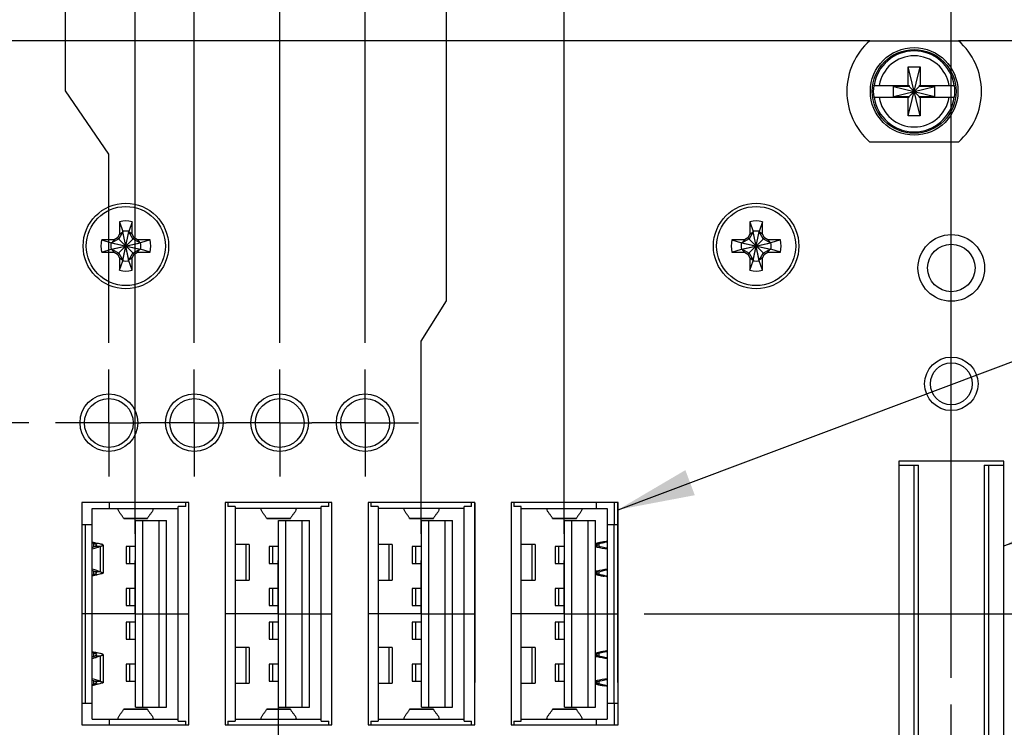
# Model space of a CAD drawing. Header units: inches. Extents: x 0.2 to 16.8, y 0.2 to 10.8.
# Tile 5 of 15: x 7.7 to 10, y 6.7 to 8.3. Entities that reach past the tile are written whole.
import ezdxf

# ---------------------------------------------------------------- set-up
doc = ezdxf.new("R2010")
doc.units = ezdxf.units.IN
doc.header["$LTSCALE"] = 0.935
doc.header["$MEASUREMENT"] = 0
doc.linetypes.add('CENTER', pattern=[0.6, 0.375, -0.075, 0.075, -0.075])
doc.linetypes.add('PHANTOM', pattern=[0.8, 0.45, -0.05, 0.1, -0.05, 0.1, -0.05])
doc.layers.get('0').update_dxf_attribs({"linetype": 'CONTINUOUS'})
for name, color, linetype in [('02___PRT_ALL_AXES', 7, 'CONTINUOUS'), ('DATUMCURVES', 7, 'CONTINUOUS'), ('DEFAULT_1', 7, 'CENTER'), ('DETAIL', 7, 'CONTINUOUS'), ('DIMENSIONS', 7, 'CONTINUOUS')]:
    doc.layers.add(name, color=color, linetype=linetype)
doc.styles.get("Standard").update_dxf_attribs({"font": 'txt', "width": 0.8})
doc.dimstyles.new('DIMSTYLE_1', dxfattribs={"dimtxt": 0.125, "dimasz": 0.18, "dimexe": 0.125, "dimexo": 0.0625, "dimgap": 0.09, "dimtad": 0, "dimtih": 1, "dimtoh": 1, "dimdec": 3, "dimzin": 4, "dimdsep": 46, "dimtxsty": 'STANDARD', "dimblk": '_FILLED', "dimblk1": '_FILLED', "dimblk2": '_FILLED', "dimcen": 0.09, "dimadec": 0, "dimazin": 0, "dimtp": 0.01, "dimtm": 0.01, "dimtfac": 1, "dimtdec": 3, "dimtofl": 0, "dimtmove": 0, "dimatfit": 3, "dimldrblk": '_FILLED', "dimfxl": 1, "dimtolj": 1, "dimtzin": 4, "dimarcsym": 0})
doc.dimstyles.get("Standard").update_dxf_attribs({"dimtxt": 0.125, "dimasz": 0.18, "dimexe": 0.125, "dimexo": 0.0625, "dimgap": 0.09, "dimtad": 0, "dimtih": 1, "dimtoh": 1, "dimdec": 3, "dimzin": 4, "dimdsep": 46, "dimtxsty": 'STANDARD', "dimblk": '_FILLED', "dimblk1": '_FILLED', "dimblk2": '_FILLED', "dimcen": 0.09, "dimadec": 0, "dimazin": 0, "dimtol": 1, "dimtp": 0.01, "dimtm": 0.01, "dimtfac": 1, "dimtdec": 3, "dimtofl": 0, "dimtmove": 0, "dimatfit": 3, "dimldrblk": '_FILLED', "dimfxl": 1, "dimtolj": 1, "dimtzin": 4, "dimarcsym": 0})

# ---------------------------------------------------------------- blocks, each defined once
blk = doc.blocks.new('*D3')
at = {"layer": 'DIMENSIONS', "color": 2, "linetype": 'CONTINUOUS'}
blk.add_line((9.1926, 6.9554), (11.0347, 6.9554), dxfattribs=at)
at = {"layer": 'DIMENSIONS', "color": 2, "linetype": 'CONTINUOUS', "insert": (11.0972, 7.0179), "char_height": 0.125, "width": 1.325, "attachment_point": 1, "line_spacing_factor": 0.9}
blk.add_mtext('3.603{\\Ftxt.shx;\\W1.000000;\\H0.125000; }[91.51]', dxfattribs=at)
blk = doc.blocks.new('_FILLED')
at = {"color": 0, "linetype": 'BYBLOCK'}
blk.add_solid([(0, 0), (-1, 0.174), (-1, -0.174)], dxfattribs=at)
blk = doc.blocks.new('*D15')
at = {"layer": 'DIMENSIONS', "color": 2, "linetype": 'CONTINUOUS'}
blk.add_line((9.9114, 6.806), (9.9114, 8.9835), dxfattribs=at)
at = {"layer": 'DIMENSIONS', "color": 2, "linetype": 'CONTINUOUS', "insert": (9.8489, 9.046), "char_height": 0.125, "width": 1.125, "attachment_point": 1, "rotation": 90, "line_spacing_factor": 0.9}
blk.add_mtext('.087{\\Ftxt.shx;\\W1.000000;\\H0.125000; }[2.21]', dxfattribs=at)
blk = doc.blocks.new('*D16')
at = {"layer": 'DIMENSIONS', "color": 2, "linetype": 'CONTINUOUS'}
blk.add_line((9.0051, 7.1429), (9.0051, 8.9835), dxfattribs=at)
at = {"layer": 'DIMENSIONS', "color": 2, "linetype": 'CONTINUOUS', "insert": (8.9426, 9.046), "char_height": 0.125, "width": 1.225, "attachment_point": 1, "rotation": 90, "line_spacing_factor": 0.9}
blk.add_mtext('.819{\\Ftxt.shx;\\W1.000000;\\H0.125000; }[20.81]', dxfattribs=at)
blk = doc.blocks.new('*D17')
at = {"layer": 'DIMENSIONS', "color": 2, "linetype": 'CONTINUOUS'}
for p, q in [((8.7296, 7.6874), (8.7296, 8.9835)), ((8.6705, 7.5935), (8.7296, 7.6874)), ((8.6705, 7.1429), (8.6705, 7.5935))]:
    blk.add_line(p, q, dxfattribs=at)
at = {"layer": 'DIMENSIONS', "color": 2, "linetype": 'CONTINUOUS', "insert": (8.6671, 9.046), "char_height": 0.125, "width": 1.325, "attachment_point": 1, "rotation": 90, "line_spacing_factor": 0.9}
blk.add_mtext('1.154{\\Ftxt.shx;\\W1.000000;\\H0.125000; }[29.31]', dxfattribs=at)
blk = doc.blocks.new('*D18')
at = {"layer": 'DIMENSIONS', "color": 2, "linetype": 'CONTINUOUS'}
blk.add_line((8.0012, 7.1429), (8.0012, 8.9835), dxfattribs=at)
at = {"layer": 'DIMENSIONS', "color": 2, "linetype": 'CONTINUOUS', "insert": (7.9387, 9.046), "char_height": 0.125, "width": 1.325, "attachment_point": 1, "rotation": 90, "line_spacing_factor": 0.9}
blk.add_mtext('1.823{\\Ftxt.shx;\\W1.000000;\\H0.125000; }[46.31]', dxfattribs=at)
blk = doc.blocks.new('*D19')
at = {"layer": 'DIMENSIONS', "color": 2, "linetype": 'CONTINUOUS'}
blk.add_line((8.5394, 7.5894), (8.5394, 8.9835), dxfattribs=at)
at = {"layer": 'DIMENSIONS', "color": 2, "linetype": 'CONTINUOUS', "insert": (8.4769, 9.046), "char_height": 0.125, "width": 1.325, "attachment_point": 1, "rotation": 90, "line_spacing_factor": 0.9}
blk.add_mtext('1.285{\\Ftxt.shx;\\W1.000000;\\H0.125000; }[32.64]', dxfattribs=at)
blk = doc.blocks.new('*D20')
at = {"layer": 'DIMENSIONS', "color": 2, "linetype": 'CONTINUOUS'}
blk.add_line((8.3394, 7.5894), (8.3394, 8.9835), dxfattribs=at)
at = {"layer": 'DIMENSIONS', "color": 2, "linetype": 'CONTINUOUS', "insert": (8.2769, 9.046), "char_height": 0.125, "width": 1.325, "attachment_point": 1, "rotation": 90, "line_spacing_factor": 0.9}
blk.add_mtext('1.485{\\Ftxt.shx;\\W1.000000;\\H0.125000; }[37.72]', dxfattribs=at)
blk = doc.blocks.new('*D21')
at = {"layer": 'DIMENSIONS', "color": 2, "linetype": 'CONTINUOUS'}
blk.add_line((8.1394, 7.5894), (8.1394, 8.9835), dxfattribs=at)
at = {"layer": 'DIMENSIONS', "color": 2, "linetype": 'CONTINUOUS', "insert": (8.0769, 9.046), "char_height": 0.125, "width": 1.225, "attachment_point": 1, "rotation": 90, "line_spacing_factor": 0.9}
blk.add_mtext('1.685{\\Ftxt.shx;\\W1.000000;\\H0.125000; }[42.8]', dxfattribs=at)
blk = doc.blocks.new('*D22')
at = {"layer": 'DIMENSIONS', "color": 2, "linetype": 'CONTINUOUS'}
for p, q in [((7.8376, 8.1785), (7.8376, 8.9835)), ((7.9394, 8.0304), (7.8376, 8.1785)), ((7.9394, 7.5894), (7.9394, 8.0304))]:
    blk.add_line(p, q, dxfattribs=at)
at = {"layer": 'DIMENSIONS', "color": 2, "linetype": 'CONTINUOUS', "insert": (7.7751, 9.046), "char_height": 0.125, "width": 1.325, "attachment_point": 1, "rotation": 90, "line_spacing_factor": 0.9}
blk.add_mtext('1.885{\\Ftxt.shx;\\W1.000000;\\H0.125000; }[47.88]', dxfattribs=at)
blk = doc.blocks.new('*D23')
at = {"layer": 'DIMENSIONS', "color": 2, "linetype": 'CONTINUOUS'}
blk.add_line((7.4714, 7.8716), (7.4714, 8.9835), dxfattribs=at)
at = {"layer": 'DIMENSIONS', "color": 2, "linetype": 'CONTINUOUS', "insert": (7.4089, 9.046), "char_height": 0.125, "width": 1.325, "attachment_point": 1, "rotation": 90, "line_spacing_factor": 0.9}
blk.add_mtext('2.353{\\Ftxt.shx;\\W1.000000;\\H0.125000; }[59.77]', dxfattribs=at)
blk = doc.blocks.new('*D24')
at = {"layer": 'DIMENSIONS', "color": 2, "linetype": 'CONTINUOUS'}
blk.add_line((8.3358, 6.7679), (8.3358, 2.4701), dxfattribs=at)
at = {"layer": 'DIMENSIONS', "color": 2, "linetype": 'CONTINUOUS', "insert": (8.2733, 2.4076), "char_height": 0.125, "width": 1.325, "attachment_point": 3, "rotation": 90, "line_spacing_factor": 0.9}
blk.add_mtext('1.489{\\Ftxt.shx;\\W1.000000;\\H0.125000; }[37.81]', dxfattribs=at)
blk = doc.blocks.new('*D25')
at = {"layer": 'DIMENSIONS', "color": 2, "linetype": 'CONTINUOUS'}
blk.add_line((7.7519, 7.4019), (6.4429, 7.4019), dxfattribs=at)
at = {"layer": 'DIMENSIONS', "color": 2, "linetype": 'CONTINUOUS', "insert": (6.3804, 7.4644), "char_height": 0.125, "width": 1.425, "attachment_point": 3, "line_spacing_factor": 0.9}
blk.add_mtext('4.049{\\Ftxt.shx;\\W1.000000;\\H0.125000; }[102.85]', dxfattribs=at)

msp = doc.modelspace()

# ---------------------------------------------------------------- linework, layer by layer
at = {"color": 7, "linetype": 'CONTINUOUS'}
for p, q in [((9.7206, 8.2955), (7.5281, 8.2955)), ((9.7206, 8.296), (9.9281, 8.296)), ((10.3184, 8.2955), (9.9281, 8.2955)), ((9.8106, 8.1204), (9.8382, 8.2346)), ((9.8106, 8.1913), (9.8106, 8.2346)), ((9.8382, 8.1204), (9.8106, 8.2346)), ((9.8106, 8.2346), (9.8382, 8.2346)), ((9.8382, 8.2346), (9.8382, 8.1913)), ((9.7297, 8.1913), (9.8127, 8.1913)), ((9.7759, 8.1658), (9.7759, 8.1892)), ((9.7759, 8.1658), (9.8729, 8.1892)), ((9.8127, 8.1892), (9.7759, 8.1892)), ((9.7759, 8.1892), (9.8729, 8.1658)), ((9.8127, 8.1913), (9.8127, 8.1892)), ((9.8127, 8.1658), (9.8361, 8.1892)), ((9.8361, 8.1658), (9.8127, 8.1892)), ((9.8361, 8.1913), (9.8361, 8.1892)), ((9.8361, 8.1913), (9.919, 8.1913)), ((9.8729, 8.1892), (9.8361, 8.1892)), ((9.8729, 8.1658), (9.8729, 8.1892)), ((9.7297, 8.1637), (9.8127, 8.1637)), ((9.7759, 8.1658), (9.8127, 8.1658)), ((9.8106, 8.1204), (9.8106, 8.1637)), ((9.8127, 8.1637), (9.8127, 8.1658)), ((9.8361, 8.1637), (9.8361, 8.1658)), ((9.8361, 8.1658), (9.8729, 8.1658)), ((9.8361, 8.1637), (9.919, 8.1637)), ((9.8382, 8.1637), (9.8382, 8.1204)), ((9.8382, 8.1204), (9.8106, 8.1204)), ((9.9281, 8.059), (9.7206, 8.059)), ((7.9646, 7.8724), (7.9646, 7.8433)), ((7.9646, 7.8724), (7.9719, 7.8501)), ((7.9938, 7.8724), (7.9865, 7.8501)), ((7.9938, 7.8433), (7.9938, 7.8724)), ((9.4401, 7.8724), (9.4401, 7.8433)), ((9.4401, 7.8724), (9.4473, 7.8501)), ((9.4692, 7.8724), (9.4619, 7.8501)), ((9.4692, 7.8433), (9.4692, 7.8724)), ((7.9646, 7.8433), (7.9599, 7.8351)), ((7.9719, 7.8487), (7.9626, 7.8325)), ((7.9646, 7.8433), (7.9719, 7.8487)), ((7.9719, 7.7815), (7.9865, 7.8501)), ((7.9719, 7.8501), (7.9719, 7.8487)), ((7.9865, 7.7815), (7.9719, 7.8501)), ((7.9719, 7.783), (7.9865, 7.8487)), ((7.9865, 7.783), (7.9719, 7.8487)), ((7.9865, 7.8487), (7.9865, 7.8501)), ((7.9958, 7.8325), (7.9865, 7.8487)), ((7.9938, 7.8433), (7.9865, 7.8487)), ((7.9985, 7.8351), (7.9938, 7.8433)), ((9.4401, 7.8433), (9.4353, 7.8351)), ((9.4473, 7.8487), (9.438, 7.8325)), ((9.4401, 7.8433), (9.4473, 7.8487)), ((9.4473, 7.7815), (9.4619, 7.8501)), ((9.4473, 7.8501), (9.4473, 7.8487)), ((9.4619, 7.7815), (9.4473, 7.8501)), ((9.4473, 7.783), (9.4619, 7.8487)), ((9.4619, 7.783), (9.4473, 7.8487)), ((9.4619, 7.8487), (9.4619, 7.8501)), ((9.4713, 7.8325), (9.4619, 7.8487)), ((9.4692, 7.8433), (9.4619, 7.8487)), ((9.4739, 7.8351), (9.4692, 7.8433)), ((7.9226, 7.8304), (7.9449, 7.8231)), ((7.9517, 7.8304), (7.9226, 7.8304)), ((7.9449, 7.8231), (8.0135, 7.8085)), ((7.9449, 7.8085), (8.0135, 7.8231)), ((7.9463, 7.8231), (7.9449, 7.8231)), ((7.9626, 7.8325), (7.9463, 7.8231)), ((7.9517, 7.8304), (7.9463, 7.8231)), ((7.9463, 7.8231), (8.0121, 7.8085)), ((7.9463, 7.8085), (8.0121, 7.8231)), ((7.9599, 7.8351), (7.9517, 7.8304)), ((7.9599, 7.7965), (7.9985, 7.8351)), ((7.9985, 7.7965), (7.9599, 7.8351)), ((8.0121, 7.8231), (7.9958, 7.8325)), ((8.0067, 7.8304), (7.9985, 7.8351)), ((8.0067, 7.8304), (8.0121, 7.8231)), ((8.0358, 7.8304), (8.0067, 7.8304)), ((8.0135, 7.8231), (8.0121, 7.8231)), ((8.0358, 7.8304), (8.0135, 7.8231)), ((9.4271, 7.8304), (9.398, 7.8304)), ((9.398, 7.8304), (9.4203, 7.8231)), ((9.4203, 7.8085), (9.4889, 7.8231)), ((9.4218, 7.8231), (9.4203, 7.8231)), ((9.4203, 7.8231), (9.4889, 7.8085)), ((9.438, 7.8325), (9.4218, 7.8231)), ((9.4271, 7.8304), (9.4218, 7.8231)), ((9.4218, 7.8085), (9.4875, 7.8231)), ((9.4218, 7.8231), (9.4875, 7.8085)), ((9.4353, 7.8351), (9.4271, 7.8304)), ((9.4353, 7.7965), (9.4739, 7.8351)), ((9.4739, 7.7965), (9.4353, 7.8351)), ((9.4875, 7.8231), (9.4713, 7.8325)), ((9.4821, 7.8304), (9.4739, 7.8351)), ((9.4821, 7.8304), (9.4875, 7.8231)), ((9.5113, 7.8304), (9.4821, 7.8304)), ((9.4889, 7.8231), (9.4875, 7.8231)), ((9.5113, 7.8304), (9.4889, 7.8231)), ((7.9226, 7.8013), (7.9449, 7.8085)), ((7.9226, 7.8013), (7.9517, 7.8013)), ((7.9449, 7.8085), (7.9463, 7.8085)), ((7.9517, 7.8013), (7.9463, 7.8085)), ((7.9463, 7.8085), (7.9626, 7.7992)), ((7.9517, 7.8013), (7.9599, 7.7965)), ((7.9599, 7.7965), (7.9646, 7.7883)), ((7.9626, 7.7992), (7.9719, 7.783)), ((7.9865, 7.783), (7.9958, 7.7992)), ((7.9938, 7.7883), (7.9985, 7.7965)), ((7.9958, 7.7992), (8.0121, 7.8085)), ((7.9985, 7.7965), (8.0067, 7.8013)), ((8.0067, 7.8013), (8.0121, 7.8085)), ((8.0067, 7.8013), (8.0358, 7.8013)), ((8.0121, 7.8085), (8.0135, 7.8085)), ((8.0358, 7.8013), (8.0135, 7.8085)), ((9.398, 7.8013), (9.4203, 7.8085)), ((9.398, 7.8013), (9.4271, 7.8013)), ((9.4203, 7.8085), (9.4218, 7.8085)), ((9.4271, 7.8013), (9.4218, 7.8085)), ((9.4218, 7.8085), (9.438, 7.7992)), ((9.4271, 7.8013), (9.4353, 7.7965)), ((9.4353, 7.7965), (9.4401, 7.7883)), ((9.438, 7.7992), (9.4473, 7.783)), ((9.4619, 7.783), (9.4713, 7.7992)), ((9.4692, 7.7883), (9.4739, 7.7965)), ((9.4713, 7.7992), (9.4875, 7.8085)), ((9.4739, 7.7965), (9.4821, 7.8013)), ((9.4821, 7.8013), (9.4875, 7.8085)), ((9.4821, 7.8013), (9.5113, 7.8013)), ((9.4875, 7.8085), (9.4889, 7.8085)), ((9.5113, 7.8013), (9.4889, 7.8085)), ((7.9646, 7.7883), (7.9646, 7.7592)), ((7.9646, 7.7883), (7.9719, 7.783)), ((7.9646, 7.7592), (7.9719, 7.7815)), ((7.9719, 7.783), (7.9719, 7.7815)), ((7.9938, 7.7883), (7.9865, 7.783)), ((7.9865, 7.7815), (7.9865, 7.783)), ((7.9938, 7.7592), (7.9865, 7.7815)), ((7.9938, 7.7592), (7.9938, 7.7883)), ((9.4401, 7.7883), (9.4401, 7.7592)), ((9.4401, 7.7883), (9.4473, 7.783)), ((9.4401, 7.7592), (9.4473, 7.7815)), ((9.4473, 7.783), (9.4473, 7.7815)), ((9.4692, 7.7883), (9.4619, 7.783)), ((9.4619, 7.7815), (9.4619, 7.783)), ((9.4692, 7.7592), (9.4619, 7.7815)), ((9.4692, 7.7592), (9.4692, 7.7883)), ((9.7884, 7.3124), (9.7884, 5.9244)), ((10.0344, 7.3124), (9.7884, 7.3124)), ((10.0344, 5.9244), (10.0344, 7.3124)), ((9.7884, 7.3034), (9.8344, 7.3034)), ((9.8244, 5.9334), (9.8244, 7.3034)), ((9.8344, 5.9334), (9.8344, 7.3034)), ((9.9884, 7.3034), (9.9884, 5.9334)), ((9.9884, 7.3034), (10.0344, 7.3034)), ((9.9984, 7.3034), (9.9984, 5.9334)), ((7.8764, 7.2155), (7.8764, 6.6955)), ((8.1264, 7.2155), (7.8764, 7.2155)), ((7.9402, 7.2155), (7.9402, 7.2014)), ((8.1193, 7.2068), (8.1193, 7.2155)), ((8.1264, 6.6955), (8.1264, 7.2155)), ((8.2114, 7.2155), (8.2114, 6.6955)), ((8.4614, 7.2155), (8.2114, 7.2155)), ((8.2177, 7.2155), (8.2177, 7.2068)), ((8.454, 7.2068), (8.454, 7.2155)), ((8.4614, 6.6955), (8.4614, 7.2155)), ((8.5464, 7.2155), (8.5464, 6.6955)), ((8.7964, 7.2155), (8.5464, 7.2155)), ((8.5524, 7.2155), (8.5524, 7.2068)), ((8.7886, 7.2068), (8.7886, 7.2155)), ((8.7964, 6.6955), (8.7964, 7.2155)), ((8.8814, 7.2155), (8.8814, 6.6955)), ((9.1314, 7.2155), (8.8814, 7.2155)), ((8.887, 7.2155), (8.887, 7.2068)), ((9.0811, 7.2014), (9.0811, 7.2155)), ((9.1225, 7.2155), (9.1225, 7.164)), ((9.1314, 6.6955), (9.1314, 7.2155)), ((7.9004, 6.7093), (7.9004, 7.2014)), ((7.9004, 7.2014), (8.102, 7.2014)), ((8.102, 6.704), (8.102, 7.2068)), ((8.1193, 7.2068), (8.102, 7.2068)), ((8.2351, 7.2068), (8.2177, 7.2068)), ((8.2351, 7.2068), (8.2351, 6.704)), ((8.4366, 7.2014), (8.2351, 7.2014)), ((8.4366, 6.704), (8.4366, 7.2068)), ((8.454, 7.2068), (8.4366, 7.2068)), ((8.5697, 7.2068), (8.5524, 7.2068)), ((8.5697, 7.2068), (8.5697, 6.704)), ((8.7713, 7.2014), (8.5697, 7.2014)), ((8.7713, 6.704), (8.7713, 7.2068)), ((8.7886, 7.2068), (8.7713, 7.2068)), ((8.9044, 7.2068), (8.887, 7.2068)), ((8.9044, 6.704), (8.9044, 7.2068)), ((8.9044, 7.2014), (9.1059, 7.2014)), ((9.1059, 7.2014), (9.1059, 6.7093)), ((7.9742, 7.1787), (7.9739, 7.179)), ((7.9739, 7.179), (8.0301, 7.179)), ((7.9742, 7.1787), (8.0297, 7.1787)), ((8.002, 6.7369), (8.002, 7.1739)), ((8.002, 7.1739), (8.0744, 7.1739)), ((8.0193, 6.7369), (8.0193, 7.1739)), ((8.0297, 7.1787), (8.0301, 7.179)), ((8.0571, 6.7369), (8.0571, 7.1739)), ((8.0744, 6.7369), (8.0744, 7.1739)), ((8.3089, 7.1787), (8.3085, 7.179)), ((8.3085, 7.179), (8.3647, 7.179)), ((8.3089, 7.1787), (8.3644, 7.1787)), ((8.3366, 6.7369), (8.3366, 7.1739)), ((8.3366, 7.1739), (8.4091, 7.1739)), ((8.354, 6.7369), (8.354, 7.1739)), ((8.3644, 7.1787), (8.3647, 7.179)), ((8.3918, 6.7369), (8.3918, 7.1739)), ((8.4091, 6.7369), (8.4091, 7.1739)), ((8.6435, 7.1787), (8.6432, 7.179)), ((8.6432, 7.179), (8.6994, 7.179)), ((8.6435, 7.1787), (8.699, 7.1787)), ((8.6713, 6.7369), (8.6713, 7.1739)), ((8.6713, 7.1739), (8.7437, 7.1739)), ((8.6886, 6.7369), (8.6886, 7.1739)), ((8.699, 7.1787), (8.6994, 7.179)), ((8.7264, 6.7369), (8.7264, 7.1739)), ((8.7437, 6.7369), (8.7437, 7.1739)), ((8.9782, 7.1787), (8.9778, 7.179)), ((8.9778, 7.179), (9.034, 7.179)), ((8.9782, 7.1787), (9.0337, 7.1787)), ((9.0059, 6.7369), (9.0059, 7.1739)), ((9.0059, 7.1739), (9.0784, 7.1739)), ((9.0232, 6.7369), (9.0232, 7.1739)), ((9.0337, 7.1787), (9.034, 7.179)), ((9.061, 6.7369), (9.061, 7.1739)), ((9.0784, 6.7369), (9.0784, 7.1739)), ((7.8764, 7.164), (7.9004, 7.164)), ((7.8847, 6.7467), (7.8847, 7.164)), ((9.1059, 7.164), (9.1314, 7.164)), ((9.1217, 7.164), (9.1217, 6.7467)), ((9.0862, 7.1196), (9.0991, 7.1225)), ((9.0988, 7.1237), (9.1059, 7.1237)), ((9.1001, 7.1227), (9.1059, 7.1236)), ((7.9044, 7.1124), (7.9044, 7.1203)), ((7.9044, 7.1203), (7.9122, 7.1203)), ((7.9076, 7.1135), (7.9199, 7.1135)), ((7.9199, 7.0537), (7.9199, 7.1135)), ((7.926, 7.1164), (7.926, 7.0508)), ((7.9803, 7.1128), (7.9803, 7.0735)), ((8.002, 7.1128), (7.9803, 7.1128)), ((7.9881, 7.1128), (7.9881, 7.0735)), ((8.2677, 7.1176), (8.2351, 7.1176)), ((8.2609, 7.0341), (8.2609, 7.1176)), ((8.2677, 7.1176), (8.2677, 7.0341)), ((8.315, 7.1128), (8.315, 7.0735)), ((8.3366, 7.1128), (8.315, 7.1128)), ((8.3227, 7.1128), (8.3227, 7.0735)), ((8.6024, 7.1176), (8.5697, 7.1176)), ((8.5956, 7.0341), (8.5956, 7.1176)), ((8.6024, 7.1176), (8.6024, 7.0341)), ((8.6496, 7.1128), (8.6496, 7.0735)), ((8.6713, 7.1128), (8.6496, 7.1128)), ((8.6574, 7.1128), (8.6574, 7.0735)), ((8.937, 7.1176), (8.9044, 7.1176)), ((8.9302, 7.0341), (8.9302, 7.1176)), ((8.937, 7.1176), (8.937, 7.0341)), ((8.9843, 7.1128), (8.9843, 7.0735)), ((9.0059, 7.1128), (8.9843, 7.1128)), ((8.992, 7.1128), (8.992, 7.0735)), ((9.0854, 7.1213), (9.0784, 7.1196)), ((9.0784, 7.1196), (9.0862, 7.1196)), ((9.0784, 7.1145), (9.083, 7.1145)), ((9.0859, 7.1214), (9.0854, 7.1213)), ((9.0862, 7.1196), (9.0862, 7.1137)), ((7.9044, 7.0469), (7.9044, 7.0548)), ((7.9199, 7.0537), (7.9076, 7.0537)), ((7.9803, 7.0735), (8.002, 7.0735)), ((8.315, 7.0735), (8.3366, 7.0735)), ((8.6496, 7.0735), (8.6713, 7.0735)), ((8.9843, 7.0735), (9.0059, 7.0735)), ((9.083, 7.0527), (9.0784, 7.0527)), ((9.0862, 7.0534), (9.0862, 7.0476)), ((7.9122, 7.0469), (7.9044, 7.0469)), ((8.2351, 7.0341), (8.2677, 7.0341)), ((8.5697, 7.0341), (8.6024, 7.0341)), ((8.9044, 7.0341), (8.937, 7.0341)), ((9.0862, 7.0476), (9.0784, 7.0476)), ((9.0784, 7.0476), (9.0854, 7.0459)), ((9.0854, 7.0459), (9.0859, 7.0458)), ((9.0991, 7.0447), (9.0862, 7.0476)), ((9.1059, 7.0434), (9.0988, 7.0434)), ((9.1059, 7.0435), (9.1001, 7.0445)), ((7.9803, 7.0144), (7.9803, 6.9751)), ((8.002, 7.0144), (7.9803, 7.0144)), ((7.9881, 7.0144), (7.9881, 6.9751)), ((8.315, 7.0144), (8.315, 6.9751)), ((8.3366, 7.0144), (8.315, 7.0144)), ((8.3227, 7.0144), (8.3227, 6.9751)), ((8.6496, 7.0144), (8.6496, 6.9751)), ((8.6713, 7.0144), (8.6496, 7.0144)), ((8.6574, 7.0144), (8.6574, 6.9751)), ((8.9843, 7.0144), (8.9843, 6.9751)), ((9.0059, 7.0144), (8.9843, 7.0144)), ((8.992, 7.0144), (8.992, 6.9751)), ((7.9803, 6.9751), (8.002, 6.9751)), ((8.315, 6.9751), (8.3366, 6.9751)), ((8.6496, 6.9751), (8.6713, 6.9751)), ((8.9843, 6.9751), (9.0059, 6.9751)), ((7.9803, 6.9357), (7.9803, 6.8963)), ((8.002, 6.9357), (7.9803, 6.9357)), ((7.9881, 6.9357), (7.9881, 6.8963)), ((8.315, 6.9357), (8.315, 6.8963)), ((8.3366, 6.9357), (8.315, 6.9357)), ((8.3227, 6.9357), (8.3227, 6.8963)), ((8.6496, 6.9357), (8.6496, 6.8963)), ((8.6713, 6.9357), (8.6496, 6.9357)), ((8.6574, 6.9357), (8.6574, 6.8963)), ((8.9843, 6.9357), (8.9843, 6.8963)), ((9.0059, 6.9357), (8.9843, 6.9357)), ((8.992, 6.9357), (8.992, 6.8963)), ((7.9803, 6.8963), (8.002, 6.8963)), ((8.315, 6.8963), (8.3366, 6.8963)), ((8.6496, 6.8963), (8.6713, 6.8963)), ((8.9843, 6.8963), (9.0059, 6.8963)), ((8.2677, 6.8766), (8.2351, 6.8766)), ((8.2609, 6.7932), (8.2609, 6.8766)), ((8.2677, 6.8766), (8.2677, 6.7932)), ((8.6024, 6.8766), (8.5697, 6.8766)), ((8.5956, 6.7932), (8.5956, 6.8766)), ((8.6024, 6.8766), (8.6024, 6.7932)), ((8.937, 6.8766), (8.9044, 6.8766)), ((8.9302, 6.7932), (8.9302, 6.8766)), ((8.937, 6.8766), (8.937, 6.7932)), ((7.9044, 6.8561), (7.9044, 6.864)), ((7.9044, 6.864), (7.9122, 6.864)), ((7.9076, 6.8572), (7.9199, 6.8572)), ((7.9199, 6.7974), (7.9199, 6.8572)), ((7.926, 6.8601), (7.926, 6.7945)), ((9.0854, 6.865), (9.0784, 6.8633)), ((9.0784, 6.8633), (9.0862, 6.8633)), ((9.0784, 6.8582), (9.083, 6.8582)), ((9.0859, 6.8651), (9.0854, 6.865)), ((9.0862, 6.8633), (9.0991, 6.8662)), ((9.0862, 6.8633), (9.0862, 6.8574)), ((9.0988, 6.8674), (9.1059, 6.8674)), ((9.1001, 6.8664), (9.1059, 6.8673)), ((7.9803, 6.8373), (7.9803, 6.7979)), ((8.002, 6.8373), (7.9803, 6.8373)), ((7.9881, 6.8373), (7.9881, 6.7979)), ((8.315, 6.8373), (8.315, 6.7979)), ((8.3366, 6.8373), (8.315, 6.8373)), ((8.3227, 6.8373), (8.3227, 6.7979)), ((8.6496, 6.8373), (8.6496, 6.7979)), ((8.6713, 6.8373), (8.6496, 6.8373)), ((8.6574, 6.8373), (8.6574, 6.7979)), ((8.9843, 6.8373), (8.9843, 6.7979)), ((9.0059, 6.8373), (8.9843, 6.8373)), ((8.992, 6.8373), (8.992, 6.7979)), ((7.9044, 6.7906), (7.9044, 6.7985)), ((7.9122, 6.7906), (7.9044, 6.7906)), ((7.9199, 6.7974), (7.9076, 6.7974)), ((7.9803, 6.7979), (8.002, 6.7979)), ((8.2351, 6.7932), (8.2677, 6.7932)), ((8.315, 6.7979), (8.3366, 6.7979)), ((8.5697, 6.7932), (8.6024, 6.7932)), ((8.6496, 6.7979), (8.6713, 6.7979)), ((8.9044, 6.7932), (8.937, 6.7932)), ((8.9843, 6.7979), (9.0059, 6.7979)), ((9.083, 6.7964), (9.0784, 6.7964)), ((9.0862, 6.7913), (9.0784, 6.7913)), ((9.0784, 6.7913), (9.0854, 6.7896)), ((9.0854, 6.7896), (9.0859, 6.7895)), ((9.0862, 6.7971), (9.0862, 6.7913)), ((9.0991, 6.7884), (9.0862, 6.7913)), ((9.1059, 6.7871), (9.0988, 6.7871)), ((9.1059, 6.7872), (9.1001, 6.7882)), ((7.8764, 6.7467), (7.9004, 6.7467)), ((7.9742, 6.7321), (7.9739, 6.7317)), ((8.0301, 6.7317), (7.9739, 6.7317)), ((8.0297, 6.7321), (7.9742, 6.7321)), ((8.002, 6.7369), (8.0744, 6.7369)), ((8.0297, 6.7321), (8.0301, 6.7317)), ((8.3089, 6.7321), (8.3085, 6.7317)), ((8.3647, 6.7317), (8.3085, 6.7317)), ((8.3644, 6.7321), (8.3089, 6.7321)), ((8.3366, 6.7369), (8.4091, 6.7369)), ((8.3644, 6.7321), (8.3647, 6.7317)), ((8.6435, 6.7321), (8.6432, 6.7317)), ((8.6994, 6.7317), (8.6432, 6.7317)), ((8.699, 6.7321), (8.6435, 6.7321)), ((8.6713, 6.7369), (8.7437, 6.7369)), ((8.699, 6.7321), (8.6994, 6.7317)), ((8.9782, 6.7321), (8.9778, 6.7317)), ((9.034, 6.7317), (8.9778, 6.7317)), ((9.0337, 6.7321), (8.9782, 6.7321)), ((9.0059, 6.7369), (9.0784, 6.7369)), ((9.0337, 6.7321), (9.034, 6.7317)), ((9.1059, 6.7467), (9.1314, 6.7467)), ((9.1225, 6.7467), (9.1225, 6.6955)), ((7.9004, 6.7093), (8.102, 6.7093)), ((7.9402, 6.7093), (7.9402, 6.6955)), ((8.2351, 6.7093), (8.4366, 6.7093)), ((8.5697, 6.7093), (8.7713, 6.7093)), ((8.9044, 6.7093), (9.1059, 6.7093)), ((9.0811, 6.6955), (9.0811, 6.7093)), ((7.8764, 6.6955), (8.1264, 6.6955)), ((8.102, 6.704), (8.1193, 6.704)), ((8.1193, 6.6955), (8.1193, 6.704)), ((8.2114, 6.6955), (8.4614, 6.6955)), ((8.2177, 6.704), (8.2177, 6.6955)), ((8.2177, 6.704), (8.2351, 6.704)), ((8.4366, 6.704), (8.454, 6.704)), ((8.454, 6.6955), (8.454, 6.704)), ((8.5464, 6.6955), (8.7964, 6.6955)), ((8.5524, 6.704), (8.5524, 6.6955)), ((8.5524, 6.704), (8.5697, 6.704)), ((8.7713, 6.704), (8.7886, 6.704)), ((8.7886, 6.6955), (8.7886, 6.704)), ((8.8814, 6.6955), (9.1314, 6.6955)), ((8.887, 6.704), (8.887, 6.6955)), ((8.887, 6.704), (8.9044, 6.704))]:
    msp.add_line(p, q, dxfattribs=at)
for centre, radius in [((9.8244, 8.1775), 0.1025), ((9.8244, 8.1775), 0.098), ((7.9792, 7.8158), 0.1), ((7.9792, 7.8158), 0.0925), ((9.4546, 7.8158), 0.1), ((9.4546, 7.8158), 0.0925), ((9.9114, 7.7644), 0.078), ((9.9114, 7.7644), 0.0555), ((9.9114, 7.4934), 0.0625), ((9.9114, 7.4934), 0.049), ((7.9394, 7.4025), 0.0675), ((8.1394, 7.4025), 0.0675), ((8.3394, 7.4025), 0.0675), ((8.5394, 7.4025), 0.0675), ((7.9394, 7.4019), 0.0571), ((8.1394, 7.4019), 0.0571), ((8.3394, 7.4019), 0.0571), ((8.5394, 7.4019), 0.0571)]:
    msp.add_circle(centre, radius, dxfattribs=at)
for centre, radius, start, end in [((9.8244, 8.1775), 0.1575, 131.203, 228.797), ((9.8244, 8.1775), 0.1575, 311.203, 48.797), ((9.8244, 8.1775), 0.0947, 8.3637, 171.6363), ((9.8244, 8.1775), 0.0832, 9.5336, 170.4664), ((9.8244, 8.1775), 0.0956, 171.7166, 188.2834), ((9.8244, 8.1775), 0.0956, 351.7166, 8.2834), ((9.8244, 8.1775), 0.0947, 188.3637, 351.6363), ((9.8244, 8.1775), 0.0832, 189.5336, 350.4664), ((7.9792, 7.8158), 0.0585, 75.5723, 104.4277), ((9.4546, 7.8158), 0.0585, 75.5723, 104.4277), ((7.9792, 7.8158), 0.0351, 78.0164, 101.9836), ((9.4546, 7.8158), 0.0351, 78.0164, 101.9836), ((7.9792, 7.8158), 0.0585, 165.5723, 194.4277), ((7.9792, 7.8158), 0.0351, 168.0164, 191.9836), ((7.9792, 7.8158), 0.0351, 348.0164, 11.9836), ((7.9792, 7.8158), 0.0585, 345.5723, 14.4277), ((9.4546, 7.8158), 0.0585, 165.5723, 194.4277), ((9.4546, 7.8158), 0.0351, 168.0164, 191.9836), ((9.4546, 7.8158), 0.0351, 348.0164, 11.9836), ((9.4546, 7.8158), 0.0585, 345.5723, 14.4277), ((7.9792, 7.8158), 0.0351, 258.0164, 281.9836), ((9.4546, 7.8158), 0.0351, 258.0164, 281.9836), ((7.9792, 7.8158), 0.0585, 255.5723, 284.4277), ((9.4546, 7.8158), 0.0585, 255.5723, 284.4277), ((7.8757, 6.9636), 0.1609, 76.8783, 81.1623), ((9.1245, 6.9931), 0.1319, 100.6796, 101.1074), ((7.8677, 6.963), 0.1615, 76.8684, 78.2988), ((7.8197, 7.3628), 0.2644, 287.774, 289.4229), ((7.834, 7.356), 0.2573, 284.9523, 286.4572), ((7.8334, 7.3581), 0.2594, 286.4558, 286.8778), ((7.8325, 7.3612), 0.2626, 286.8803, 289.4322), ((9.1525, 7.4301), 0.326, 256.8541, 257.5758), ((9.1493, 7.4152), 0.3108, 257.5637, 261.9766), ((9.1626, 7.421), 0.3167, 255.4342, 259.6879), ((7.834, 6.8112), 0.2573, 73.5428, 75.0477), ((7.8197, 6.8044), 0.2644, 70.5771, 72.226), ((7.8334, 6.8091), 0.2594, 73.1222, 73.5442), ((7.8321, 6.805), 0.2637, 70.5732, 73.1143), ((9.1525, 6.7371), 0.326, 102.4242, 103.1459), ((9.1491, 6.7531), 0.3096, 98.015, 102.4448), ((9.1629, 6.7446), 0.3182, 100.3224, 104.5555), ((7.8677, 7.2041), 0.1615, 281.7012, 283.1317), ((7.8757, 7.2036), 0.1609, 278.8377, 283.1217), ((9.1245, 7.1741), 0.1319, 258.8926, 259.3205), ((7.8757, 6.7073), 0.1609, 76.8783, 81.1623), ((7.8677, 6.7067), 0.1615, 76.8684, 78.2988), ((7.8197, 7.1065), 0.2644, 287.774, 289.4229), ((7.834, 7.0997), 0.2573, 284.9523, 286.4572), ((7.8334, 7.1018), 0.2594, 286.4558, 286.8778), ((7.8325, 7.1049), 0.2626, 286.8803, 289.4322), ((9.1525, 7.1738), 0.326, 256.8541, 257.5758), ((9.1493, 7.1589), 0.3108, 257.5637, 261.9766), ((9.1626, 7.1647), 0.3167, 255.4342, 259.6879), ((9.1245, 6.7368), 0.1319, 100.6796, 101.1074), ((7.834, 6.5549), 0.2573, 73.5428, 75.0477), ((7.8197, 6.5481), 0.2644, 70.5771, 72.226), ((7.8334, 6.5528), 0.2594, 73.1222, 73.5442), ((7.8321, 6.5487), 0.2637, 70.5732, 73.1143), ((9.1525, 6.4808), 0.326, 102.4242, 103.1459), ((9.1491, 6.4968), 0.3096, 98.015, 102.4448), ((9.1629, 6.4883), 0.3182, 100.3224, 104.5555), ((7.8677, 6.9478), 0.1615, 281.7012, 283.1317), ((7.8757, 6.9473), 0.1609, 278.8377, 283.1217), ((9.1245, 6.9178), 0.1319, 258.8926, 259.3205)]:
    msp.add_arc(centre, radius, start, end, dxfattribs=at)
for points, knots in [([(7.9739, 7.179), (7.973, 7.181), (7.9704, 7.1848), (7.9669, 7.1892), (7.9642, 7.1929), (7.9621, 7.1964), (7.9611, 7.1994), (7.9611, 7.2013)], [0, 0, 0, 0, 0.252922, 0.522366, 0.653503, 0.777575, 1, 1, 1, 1]), ([(8.0429, 7.2013), (8.0429, 7.1994), (8.0419, 7.1964), (8.0398, 7.1929), (8.0371, 7.1892), (8.0336, 7.1848), (8.031, 7.181), (8.0301, 7.179)], [0, 0, 0, 0, 0.222425, 0.346497, 0.477634, 0.747078, 1, 1, 1, 1]), ([(8.3085, 7.179), (8.3076, 7.181), (8.305, 7.1848), (8.3015, 7.1892), (8.2989, 7.1929), (8.2967, 7.1964), (8.2957, 7.1994), (8.2957, 7.2013)], [0, 0, 0, 0, 0.252922, 0.522366, 0.653503, 0.777575, 1, 1, 1, 1]), ([(8.3775, 7.2013), (8.3775, 7.1994), (8.3765, 7.1964), (8.3744, 7.1929), (8.3718, 7.1892), (8.3682, 7.1848), (8.3657, 7.181), (8.3647, 7.179)], [0, 0, 0, 0, 0.222425, 0.346497, 0.477634, 0.747078, 1, 1, 1, 1]), ([(8.6432, 7.179), (8.6422, 7.181), (8.6397, 7.1848), (8.6362, 7.1892), (8.6335, 7.1929), (8.6314, 7.1964), (8.6304, 7.1994), (8.6304, 7.2013)], [0, 0, 0, 0, 0.252922, 0.522366, 0.653503, 0.777575, 1, 1, 1, 1]), ([(8.7122, 7.2013), (8.7122, 7.1994), (8.7112, 7.1964), (8.7091, 7.1929), (8.7064, 7.1892), (8.7029, 7.1848), (8.7003, 7.181), (8.6994, 7.179)], [0, 0, 0, 0, 0.222425, 0.346497, 0.477634, 0.747078, 1, 1, 1, 1]), ([(8.9778, 7.179), (8.9769, 7.181), (8.9743, 7.1848), (8.9708, 7.1892), (8.9682, 7.1929), (8.966, 7.1964), (8.965, 7.1994), (8.965, 7.2013)], [0, 0, 0, 0, 0.252922, 0.522366, 0.653503, 0.777575, 1, 1, 1, 1]), ([(9.0468, 7.2013), (9.0468, 7.1994), (9.0458, 7.1964), (9.0437, 7.1929), (9.041, 7.1892), (9.0375, 7.1848), (9.035, 7.181), (9.034, 7.179)], [0, 0, 0, 0, 0.222425, 0.346497, 0.477634, 0.747078, 1, 1, 1, 1]), ([(9.0988, 7.1237), (9.0978, 7.1236), (9.0934, 7.123), (9.0891, 7.1221), (9.0859, 7.1214)], [0, 0, 0, 0, 0.248754, 1, 1, 1, 1]), ([(9.106, 7.1256), (9.1056, 7.1254), (9.1047, 7.125), (9.1024, 7.1243), (9.1003, 7.1239), (9.0988, 7.1237)], [0, 0, 0, 0, 0.165177, 0.391889, 1, 1, 1, 1]), ([(7.9044, 7.1203), (7.9052, 7.1201), (7.9067, 7.1196), (7.9089, 7.1185), (7.9103, 7.117), (7.9103, 7.1161)], [0, 0, 0, 0, 0.346567, 0.628531, 1, 1, 1, 1]), ([(7.9103, 7.1161), (7.9103, 7.1159), (7.9101, 7.1153), (7.9096, 7.1146), (7.9087, 7.114), (7.908, 7.1136), (7.9076, 7.1135)], [0, 0, 0, 0, 0.195502, 0.414669, 0.679681, 1, 1, 1, 1]), ([(7.926, 7.1164), (7.926, 7.1166), (7.9258, 7.1168), (7.9254, 7.1171), (7.9248, 7.1174), (7.9238, 7.1177), (7.9214, 7.1183), (7.9175, 7.1191), (7.9141, 7.1199), (7.9122, 7.1203)], [0, 0, 0, 0, 0.032862, 0.057565, 0.089241, 0.174463, 0.288821, 0.599007, 1, 1, 1, 1]), ([(7.9199, 7.1135), (7.9207, 7.1138), (7.9223, 7.1144), (7.924, 7.115), (7.9251, 7.1155), (7.9256, 7.1158), (7.926, 7.1162), (7.926, 7.1164)], [0, 0, 0, 0, 0.400432, 0.702155, 0.813436, 0.898591, 1, 1, 1, 1]), ([(9.0803, 7.1164), (9.0803, 7.1167), (9.0806, 7.1172), (9.0813, 7.1177), (9.0823, 7.1183), (9.0839, 7.119), (9.0854, 7.1194), (9.0862, 7.1196)], [0, 0, 0, 0, 0.13528, 0.228842, 0.3432, 0.634565, 1, 1, 1, 1]), ([(9.083, 7.1145), (9.0826, 7.1146), (9.0819, 7.1148), (9.0811, 7.1153), (9.0805, 7.1157), (9.0803, 7.1162), (9.0803, 7.1164)], [0, 0, 0, 0, 0.351759, 0.628872, 0.836247, 1, 1, 1, 1]), ([(7.9076, 7.0537), (7.908, 7.0535), (7.9087, 7.0532), (7.9096, 7.0526), (7.9101, 7.0519), (7.9103, 7.0513), (7.9103, 7.0511)], [0, 0, 0, 0, 0.320354, 0.585309, 0.804462, 1, 1, 1, 1]), ([(7.9199, 7.0537), (7.9207, 7.0534), (7.9223, 7.0528), (7.924, 7.0522), (7.9251, 7.0517), (7.9256, 7.0514), (7.926, 7.051), (7.926, 7.0508)], [0, 0, 0, 0, 0.400388, 0.70207, 0.813357, 0.898532, 1, 1, 1, 1]), ([(9.0803, 7.0508), (9.0803, 7.051), (9.0805, 7.0514), (9.0811, 7.0519), (9.0819, 7.0524), (9.0826, 7.0526), (9.083, 7.0527)], [0, 0, 0, 0, 0.163749, 0.371128, 0.648257, 1, 1, 1, 1]), ([(7.9103, 7.0511), (7.9103, 7.0501), (7.9089, 7.0487), (7.9067, 7.0476), (7.9052, 7.0471), (7.9044, 7.0469)], [0, 0, 0, 0, 0.371367, 0.653398, 1, 1, 1, 1]), ([(7.926, 7.0508), (7.926, 7.0506), (7.9258, 7.0504), (7.9254, 7.0501), (7.9248, 7.0498), (7.9238, 7.0495), (7.9214, 7.0489), (7.9175, 7.0481), (7.9141, 7.0473), (7.9122, 7.0469)], [0, 0, 0, 0, 0.032867, 0.057569, 0.089244, 0.174464, 0.288825, 0.599012, 1, 1, 1, 1]), ([(9.0862, 7.0476), (9.0854, 7.0478), (9.0839, 7.0482), (9.0823, 7.0489), (9.0813, 7.0495), (9.0806, 7.05), (9.0803, 7.0505), (9.0803, 7.0508)], [0, 0, 0, 0, 0.36542, 0.656758, 0.771126, 0.864699, 1, 1, 1, 1]), ([(9.0859, 7.0458), (9.0869, 7.0456), (9.0912, 7.0446), (9.0956, 7.0438), (9.0988, 7.0434)], [0, 0, 0, 0, 0.251398, 1, 1, 1, 1]), ([(9.106, 7.0416), (9.1056, 7.0418), (9.1047, 7.0422), (9.1024, 7.0429), (9.1003, 7.0433), (9.0988, 7.0434)], [0, 0, 0, 0, 0.165172, 0.391879, 1, 1, 1, 1]), ([(9.106, 6.8693), (9.1056, 6.8691), (9.1047, 6.8687), (9.1024, 6.868), (9.1003, 6.8676), (9.0988, 6.8674)], [0, 0, 0, 0, 0.165177, 0.391889, 1, 1, 1, 1]), ([(7.9044, 6.864), (7.9052, 6.8638), (7.9067, 6.8633), (7.9089, 6.8622), (7.9103, 6.8607), (7.9103, 6.8598)], [0, 0, 0, 0, 0.346567, 0.628531, 1, 1, 1, 1]), ([(7.9103, 6.8598), (7.9103, 6.8596), (7.9101, 6.859), (7.9096, 6.8583), (7.9087, 6.8577), (7.908, 6.8573), (7.9076, 6.8572)], [0, 0, 0, 0, 0.195502, 0.414669, 0.679681, 1, 1, 1, 1]), ([(7.926, 6.8601), (7.926, 6.8603), (7.9258, 6.8605), (7.9254, 6.8608), (7.9248, 6.8611), (7.9238, 6.8614), (7.9214, 6.862), (7.9175, 6.8628), (7.9141, 6.8636), (7.9122, 6.864)], [0, 0, 0, 0, 0.032862, 0.057565, 0.089241, 0.174463, 0.288821, 0.599007, 1, 1, 1, 1]), ([(7.9199, 6.8572), (7.9207, 6.8575), (7.9223, 6.8581), (7.924, 6.8587), (7.9251, 6.8592), (7.9256, 6.8595), (7.926, 6.8599), (7.926, 6.8601)], [0, 0, 0, 0, 0.400432, 0.702155, 0.813436, 0.898591, 1, 1, 1, 1]), ([(9.0803, 6.8601), (9.0803, 6.8604), (9.0806, 6.8609), (9.0813, 6.8614), (9.0823, 6.862), (9.0839, 6.8627), (9.0854, 6.8631), (9.0862, 6.8633)], [0, 0, 0, 0, 0.13528, 0.228842, 0.3432, 0.634565, 1, 1, 1, 1]), ([(9.083, 6.8582), (9.0826, 6.8583), (9.0819, 6.8585), (9.0811, 6.859), (9.0805, 6.8594), (9.0803, 6.8599), (9.0803, 6.8601)], [0, 0, 0, 0, 0.351759, 0.628872, 0.836247, 1, 1, 1, 1]), ([(9.0988, 6.8674), (9.0978, 6.8673), (9.0934, 6.8667), (9.0891, 6.8658), (9.0859, 6.8651)], [0, 0, 0, 0, 0.248754, 1, 1, 1, 1]), ([(7.9103, 6.7948), (7.9103, 6.7938), (7.9089, 6.7924), (7.9067, 6.7913), (7.9052, 6.7908), (7.9044, 6.7906)], [0, 0, 0, 0, 0.371367, 0.653398, 1, 1, 1, 1]), ([(7.9076, 6.7974), (7.908, 6.7972), (7.9087, 6.7969), (7.9096, 6.7963), (7.9101, 6.7956), (7.9103, 6.795), (7.9103, 6.7948)], [0, 0, 0, 0, 0.320354, 0.585309, 0.804462, 1, 1, 1, 1]), ([(7.926, 6.7945), (7.926, 6.7943), (7.9258, 6.7941), (7.9254, 6.7938), (7.9248, 6.7935), (7.9238, 6.7932), (7.9214, 6.7926), (7.9175, 6.7918), (7.9141, 6.791), (7.9122, 6.7906)], [0, 0, 0, 0, 0.032867, 0.057569, 0.089244, 0.174464, 0.288825, 0.599012, 1, 1, 1, 1]), ([(7.9199, 6.7974), (7.9207, 6.7971), (7.9223, 6.7965), (7.924, 6.7959), (7.9251, 6.7954), (7.9256, 6.7951), (7.926, 6.7947), (7.926, 6.7945)], [0, 0, 0, 0, 0.400388, 0.70207, 0.813357, 0.898532, 1, 1, 1, 1]), ([(9.0803, 6.7945), (9.0803, 6.7947), (9.0805, 6.7951), (9.0811, 6.7956), (9.0819, 6.7961), (9.0826, 6.7963), (9.083, 6.7964)], [0, 0, 0, 0, 0.163749, 0.371128, 0.648257, 1, 1, 1, 1]), ([(9.0862, 6.7913), (9.0854, 6.7915), (9.0839, 6.7919), (9.0823, 6.7926), (9.0813, 6.7932), (9.0806, 6.7937), (9.0803, 6.7942), (9.0803, 6.7945)], [0, 0, 0, 0, 0.36542, 0.656758, 0.771126, 0.864699, 1, 1, 1, 1]), ([(9.0859, 6.7895), (9.0869, 6.7893), (9.0912, 6.7883), (9.0956, 6.7875), (9.0988, 6.7871)], [0, 0, 0, 0, 0.251398, 1, 1, 1, 1]), ([(9.106, 6.7853), (9.1056, 6.7855), (9.1047, 6.7859), (9.1024, 6.7866), (9.1003, 6.787), (9.0988, 6.7871)], [0, 0, 0, 0, 0.165172, 0.391879, 1, 1, 1, 1]), ([(7.9611, 6.7095), (7.9611, 6.7114), (7.9621, 6.7144), (7.9642, 6.7179), (7.9669, 6.7216), (7.9704, 6.726), (7.973, 6.7297), (7.9739, 6.7317)], [0, 0, 0, 0, 0.222425, 0.346497, 0.477634, 0.747078, 1, 1, 1, 1]), ([(8.0301, 6.7317), (8.031, 6.7297), (8.0336, 6.726), (8.0371, 6.7216), (8.0398, 6.7179), (8.0419, 6.7144), (8.0429, 6.7114), (8.0429, 6.7095)], [0, 0, 0, 0, 0.252922, 0.522366, 0.653503, 0.777575, 1, 1, 1, 1]), ([(8.2957, 6.7095), (8.2957, 6.7114), (8.2967, 6.7144), (8.2989, 6.7179), (8.3015, 6.7216), (8.305, 6.726), (8.3076, 6.7297), (8.3085, 6.7317)], [0, 0, 0, 0, 0.222425, 0.346497, 0.477634, 0.747078, 1, 1, 1, 1]), ([(8.3647, 6.7317), (8.3657, 6.7297), (8.3682, 6.726), (8.3718, 6.7216), (8.3744, 6.7179), (8.3765, 6.7144), (8.3775, 6.7114), (8.3775, 6.7095)], [0, 0, 0, 0, 0.252922, 0.522366, 0.653503, 0.777575, 1, 1, 1, 1]), ([(8.6304, 6.7095), (8.6304, 6.7114), (8.6314, 6.7144), (8.6335, 6.7179), (8.6362, 6.7216), (8.6397, 6.726), (8.6422, 6.7297), (8.6432, 6.7317)], [0, 0, 0, 0, 0.222425, 0.346497, 0.477634, 0.747078, 1, 1, 1, 1]), ([(8.6994, 6.7317), (8.7003, 6.7297), (8.7029, 6.726), (8.7064, 6.7216), (8.7091, 6.7179), (8.7112, 6.7144), (8.7122, 6.7114), (8.7122, 6.7095)], [0, 0, 0, 0, 0.252922, 0.522366, 0.653503, 0.777575, 1, 1, 1, 1]), ([(8.965, 6.7095), (8.965, 6.7114), (8.966, 6.7144), (8.9682, 6.7179), (8.9708, 6.7216), (8.9743, 6.726), (8.9769, 6.7297), (8.9778, 6.7317)], [0, 0, 0, 0, 0.222425, 0.346497, 0.477634, 0.747078, 1, 1, 1, 1]), ([(9.034, 6.7317), (9.035, 6.7297), (9.0375, 6.726), (9.041, 6.7216), (9.0437, 6.7179), (9.0458, 6.7144), (9.0468, 6.7114), (9.0468, 6.7095)], [0, 0, 0, 0, 0.252922, 0.522366, 0.653503, 0.777575, 1, 1, 1, 1])]:
    msp.add_open_spline(points, degree=3, knots=knots, dxfattribs=at)
at = {"layer": '02___PRT_ALL_AXES', "color": 7, "linetype": 'CENTER'}
msp.add_line((9.9114, 6.6184), (9.9114, 6.7435), dxfattribs=at)
at = {"layer": 'DATUMCURVES', "color": 8, "linetype": 'PHANTOM'}
for p, q in [((8.7957, 7.2154), (8.7957, 6.6954)), ((9.1304, 7.2154), (9.1304, 6.6954))]:
    msp.add_line(p, q, dxfattribs=at)
at = {"layer": 'DEFAULT_1', "color": 7, "linetype": 'CENTER'}
for p, q in [((7.9394, 7.4019), (7.9394, 7.5269)), ((8.1394, 7.4019), (8.1394, 7.5269)), ((8.3394, 7.4019), (8.3394, 7.5269)), ((8.5394, 7.4019), (8.5394, 7.5269)), ((7.9394, 7.4019), (7.8144, 7.4019)), ((7.9394, 7.4019), (7.9394, 7.2769)), ((7.9394, 7.4019), (8.0144, 7.4019)), ((8.1394, 7.4019), (8.0144, 7.4019)), ((8.1394, 7.4019), (8.1394, 7.2769)), ((8.1394, 7.4019), (8.2144, 7.4019)), ((8.3394, 7.4019), (8.2144, 7.4019)), ((8.3394, 7.4019), (8.3394, 7.2769)), ((8.3394, 7.4019), (8.4144, 7.4019)), ((8.5394, 7.4019), (8.4144, 7.4019)), ((8.5394, 7.4019), (8.5394, 7.2769)), ((8.5394, 7.4019), (8.6644, 7.4019)), ((8.0012, 6.9554), (8.0012, 7.0804)), ((8.3358, 6.9554), (8.3358, 7.0804)), ((8.6705, 6.9554), (8.6705, 7.0804)), ((9.0051, 6.9554), (9.0051, 7.0804)), ((8.0012, 6.9554), (7.8762, 6.9554)), ((8.0012, 6.9554), (8.0012, 6.8304)), ((8.0012, 6.9554), (8.1262, 6.9554)), ((8.3358, 6.9554), (8.2108, 6.9554)), ((8.3358, 6.9554), (8.3358, 6.8304)), ((8.3358, 6.9554), (8.4609, 6.9554)), ((8.6705, 6.9554), (8.5455, 6.9554)), ((8.6705, 6.9554), (8.6705, 6.8304)), ((8.6705, 6.9554), (8.7955, 6.9554)), ((9.0051, 6.9554), (8.8801, 6.9554)), ((9.0051, 6.9554), (9.0051, 6.8304)), ((9.0051, 6.9554), (9.1301, 6.9554))]:
    msp.add_line(p, q, dxfattribs=at)

# ---------------------------------------------------------------- dimensions: what is measured, and where the dimension line sits
at = {"layer": 'DIMENSIONS', "color": 2, "linetype": 'CONTINUOUS'}
for feature_location, offset, dtype, origin, picture, middle in [((7.4714, 7.8716), (0, 1.1119), 1, (9.8244, 7.8899), '*D23', (7.4714, 9.7085)), ((7.9393901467, 7.5893676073), (-0.1017832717, 1.3941490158), 0, (9.8243901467, 7.5268676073), '*D22', (7.837606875, 9.7085166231)), ((8.0012, 7.1429), (0, 1.8406), 1, (9.8244, 7.0804), '*D18', (8.0012, 9.7085)), ((8.3394, 7.5894), (0, 1.3941), 1, (9.8244, 7.5269), '*D20', (8.3394, 9.7085)), ((8.5394, 7.5894), (0, 1.3941), 1, (9.8244, 7.5269), '*D19', (8.5394, 9.7085)), ((8.6704925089, 7.1428705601), (0.0590727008, 1.840646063), 0, (9.8243901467, 7.0803705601), '*D17', (8.7295652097, 9.7085166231)), ((8.1394, 7.5894), (0, 1.3941), 1, (9.8244, 7.5269), '*D21', (8.1394, 9.6585)), ((9.0051, 7.1429), (0, 1.8406), 1, (9.8244, 7.0804), '*D16', (9.0051, 9.6585)), ((9.9114, 6.806), (0, 2.1776), 1, (9.8244, 6.7435), '*D15', (9.9114, 9.6085)), ((7.7519, 7.4019), (-1.309, 0), 0, (7.8144, 3.3526), '*D25', (5.6679, 7.4019)), ((9.1926, 6.9554), (1.8421, 0), 0, (9.1301, 3.3526), '*D3', (11.7597, 6.9554)), ((8.3358, 6.7679), (0, -4.2978), 1, (9.8244, 6.8304), '*D24', (8.3358, 1.7451))]:
    dim = msp.add_ordinate_dim(feature_location=feature_location, offset=offset, dtype=dtype, origin=origin, dimstyle='DIMSTYLE_1', override={"dimtad": 1, "dimtih": 0, "dimtoh": 0}, dxfattribs=at)
    dim.commit()
    dim.dimension.update_dxf_attribs({"geometry": picture, "text_midpoint": middle})

# ---------------------------------------------------------------- leaders
at = {"layer": 'DETAIL', "color": 2, "linetype": 'CONTINUOUS'}
for points in [[(9.1314, 7.1989), (11.0684, 7.9268), (11.2484, 7.9268)], [(10.0344, 7.1144), (11.0684, 7.4893), (11.2484, 7.4893)]]:
    msp.add_leader(points, dimstyle='STANDARD', override={"dimtad": 0}, dxfattribs=at)

doc.saveas('drawing.dxf')
